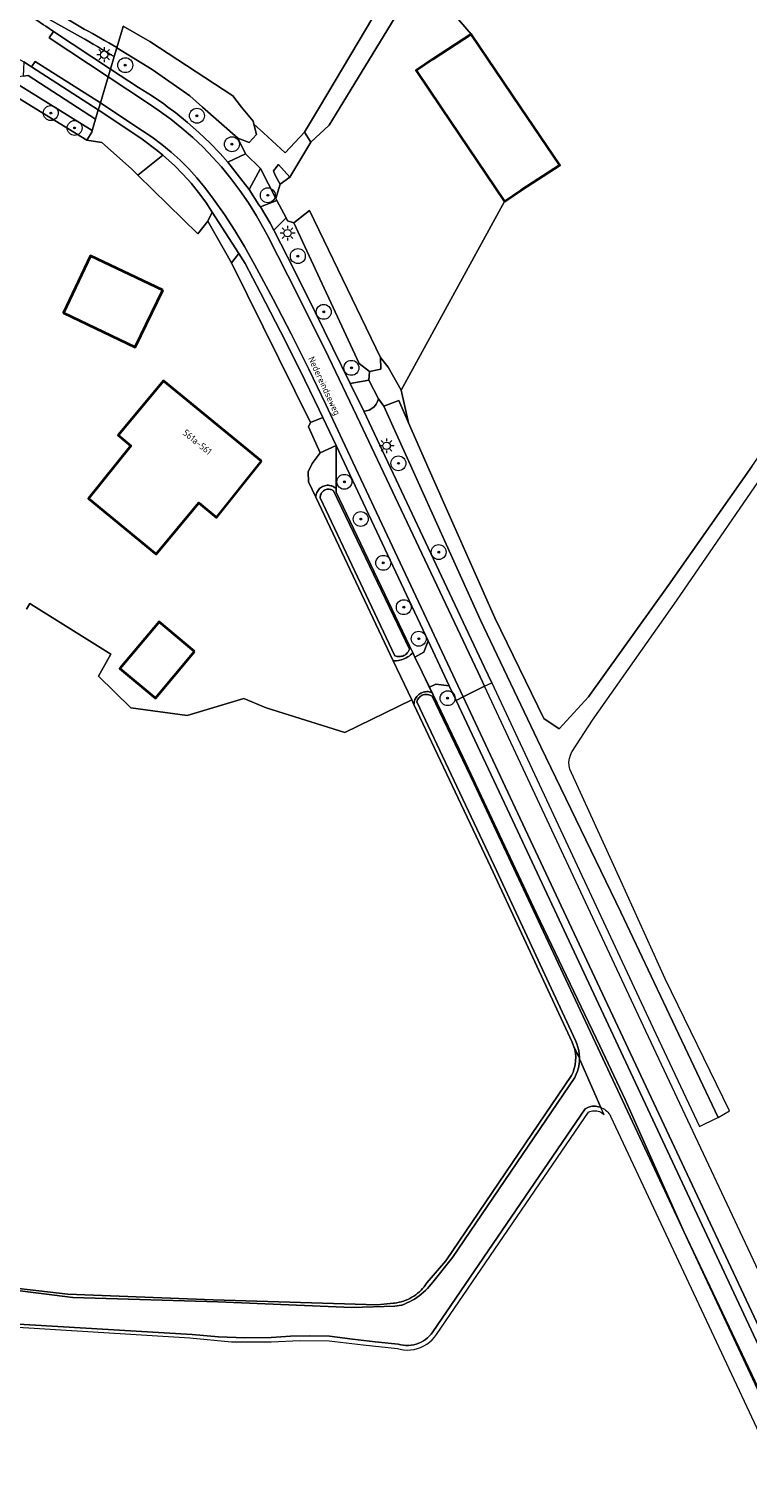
# Model space of a CAD drawing. Header units: metres. Extents: x 125158 to 132124, y 450612 to 454469.
# Tile 120 of 173: x 129618 to 129715, y 452415 to 452610. Entities that reach past the tile are written whole.
import ezdxf
from ezdxf.enums import TextEntityAlignment as Align

# ---------------------------------------------------------------- set-up
doc = ezdxf.new("R2010")
doc.units = ezdxf.units.M
doc.linetypes.add('IE-TERREINAFSCHEIDING', pattern=[10, 8, -2])
doc.layers.get('0').update_dxf_attribs({"color": 8})
for name, color, linetype, lineweight in [('B-XX-GR-BOOM-S', 8, 'Continuous', 25), ('B-XX-IE-TERREINAFSCHEIDING-G', 8, 'IE-TERREINAFSCHEIDING', 18), ('B-XX-KL-ET_LS_OV_LICHTMAST-S', 8, 'Continuous', 25), ('B-XX-OG-BEBOUWING-GV', 8, 'Continuous', 35), ('B-XX-OG-BEBOUWING-T18', 8, 'Continuous', 18), ('B-XX-OG-TERREIN_CULTUURSCHEIDING-GV', 8, 'Continuous', 18), ('B-XX-OG-TOPOGRAFIE-T18', 8, 'Continuous', 18), ('B-XX-OG-WATER-GV', 8, 'Continuous', 18), ('B-XX-OG-WATER_SLOOT-GV', 8, 'Continuous', 18), ('B-XX-OG-WEG-GV', 8, 'Continuous', 18)]:
    doc.layers.add(name, color=color, linetype=linetype, lineweight=lineweight)
doc.styles.add('NLCS-ISO-M-T18', font='NLCS-ISO.ttf', dxfattribs={"height": 1.8})

# ---------------------------------------------------------------- blocks, each defined once
blk = doc.blocks.new('SKL-ET_OV_LICHTMAST-SO')
at = {"color": 0, "linetype": 'ByBlock', "lineweight": 18}
for points in [[(-1.25, 0), (-2, 0)], [(-1.41, 1.41), (-0.88, 0.88)], [(0, 2), (0, 1.25)], [(0.88, 0.88), (1.41, 1.41)], [(2, 0), (1.25, 0)], [(-1.41, -1.41), (-0.88, -0.88)], [(0, -1.25), (0, -2)], [(0.88, -0.88), (1.41, -1.41)]]:
    blk.add_lwpolyline(points, dxfattribs=at)
blk.add_circle((0, 0), 1, dxfattribs=at)
blk = doc.blocks.new('SGR-BOOM_01-SO')
at = {"linetype": 'ByBlock', "lineweight": 18}
h = blk.add_hatch(color=0, dxfattribs=at)
h.dxf.hatch_style = 1
edge = h.paths.add_edge_path()
edge.add_arc((0, 0), 0.25, 0, 360)
at = {"color": 0, "linetype": 'ByBlock', "lineweight": 18}
for radius in [2, 0.25]:
    blk.add_circle((0, 0), radius, dxfattribs=at)

msp = doc.modelspace()

# ---------------------------------------------------------------- linework, layer by layer
at = {"layer": 'B-XX-IE-TERREINAFSCHEIDING-G'}
for points in [[(129649.54, 452596.54), (129648.25, 452597.72)], [(129651.33, 452587.46), (129652.57, 452585.15)], [(129666.28, 452565.13), (129665.25, 452566.39)], [(129668.99, 452557.63), (129668.02, 452562.02)]]:
    msp.add_lwpolyline(points, dxfattribs=at)
at = {"layer": 'B-XX-OG-BEBOUWING-GV'}
for points in [[(129681.88, 452587.35), (129684.12, 452588.86), (129689.29, 452592.21), (129684.02, 452600), (129677.41, 452609.78), (129672.24, 452606.42), (129670.01, 452604.91), (129673.33, 452600)], [(129636.03, 452575.45), (129626.34, 452580.04), (129622.72, 452572.41), (129632.35, 452567.8)], [(129649.29, 452552.52), (129636.14, 452563.29), (129630.03, 452556.01), (129631.74, 452554.57), (129626.08, 452547.47), (129635.13, 452540.01), (129640.86, 452546.89), (129643.25, 452544.96)], [(129640.29, 452526.97), (129635.53, 452530.95), (129630.29, 452524.7), (129635.05, 452520.72)]]:
    msp.add_lwpolyline(points, close=True, dxfattribs=at)
at = {"layer": 'B-XX-OG-TERREIN_CULTUURSCHEIDING-GV'}
for points in [[(129630.73, 452610.87), (129634.31, 452608.81), (129645.41, 452601.49), (129646.61, 452600), (129648.16, 452598.09), (129648.25, 452597.72), (129649.54, 452596.54), (129652.46, 452593.86), (129655.05, 452596.62), (129657.05, 452600), (129668.41, 452619.12)], [(129671.08, 452617.1), (129677.41, 452609.78), (129684.02, 452600), (129689.29, 452592.21), (129684.12, 452588.86), (129681.88, 452587.35), (129668.02, 452562.02), (129668.99, 452557.63), (129671.75, 452551.33), (129680.55, 452531.47), (129687.12, 452518), (129689.21, 452516.57), (129693.15, 452520.9), (129703.88, 452535.87), (129715.03, 452551.78), (129726.62, 452568.57), (129735.95, 452582.36), (129741.27, 452590.64), (129744.87, 452596.3), (129747.06, 452600), (129749.6, 452604.3), (129755.35, 452614.32)], [(129617.77, 452532.63), (129618.2, 452533.4), (129618.68, 452533.08), (129629.05, 452526.59), (129627.4, 452523.66), (129631.76, 452519.43), (129639.3, 452518.37), (129646.92, 452520.66), (129649.89, 452519.43), (129660.47, 452516.12), (129669.43, 452520.47), (129666.94, 452525.73), (129656.57, 452547.67), (129655.6, 452549.73), (129655.55, 452551.09), (129656.07, 452552.19), (129657.16, 452553.64), (129655.56, 452557.12), (129655.85, 452557.67), (129645.23, 452579.1), (129642.06, 452584.71), (129640.75, 452582.99), (129632.7, 452590.89), (129631.85, 452591.73), (129627.88, 452595.25), (129625.83, 452595.55), (129616.1, 452601.54)], [(129615.54, 452441.66), (129623.3, 452440.73), (129642.78, 452439.98), (129664.81, 452439.31), (129666.98, 452439.54), (129667.12, 452439.56), (129667.42, 452439.6), (129667.73, 452439.66), (129668.03, 452439.74), (129668.33, 452439.83), (129668.62, 452439.93), (129668.9, 452440.05), (129669.18, 452440.19), (129669.46, 452440.34), (129669.72, 452440.5), (129669.97, 452440.68), (129670.22, 452440.87), (129670.46, 452441.07), (129670.68, 452441.28), (129670.89, 452441.51), (129671.1, 452441.75), (129671.28, 452441.99), (129671.46, 452442.25), (129673.99, 452445.23), (129690.85, 452470.08), (129691.07, 452470.53), (129691.23, 452471.02), (129691.35, 452471.52), (129691.41, 452472.04), (129691.43, 452472.55), (129691.38, 452473.07), (129691.29, 452473.58), (129691.14, 452474.07), (129690.94, 452474.56), (129680.04, 452498.04), (129669.72, 452519.86), (129669.43, 452520.47), (129660.47, 452516.12), (129649.89, 452519.43), (129646.92, 452520.66), (129639.3, 452518.37), (129631.76, 452519.43), (129627.4, 452523.66), (129629.05, 452526.59), (129618.68, 452533.08), (129618.2, 452533.4), (129617.77, 452532.63)], [(129720.89, 452423.28), (129682.93, 452504.32), (129675.37, 452520.4), (129674.44, 452522.38), (129672.64, 452522.58), (129671.79, 452522.17), (129672.82, 452520.02), (129676.27, 452512.84), (129686.15, 452491.81), (129694.64, 452474.06), (129698.04, 452466.87), (129705.94, 452449.15), (129718.94, 452421.77)]]:
    msp.add_lwpolyline(points, dxfattribs=at)
for points in [[(129655.87, 452595.29), (129653.07, 452590.62), (129651.8, 452589.64), (129651.19, 452587.72), (129651.33, 452587.46), (129652.57, 452585.15), (129652.78, 452584.76), (129653.61, 452584.46), (129655.72, 452586.15), (129665.25, 452566.39), (129666.28, 452565.13), (129668.02, 452562.02), (129681.88, 452587.35), (129673.33, 452600), (129670.01, 452604.91), (129672.24, 452606.42), (129677.41, 452609.78), (129671.08, 452617.1), (129670.51, 452617.53), (129659.84, 452600), (129658.35, 452597.56)], [(129642.06, 452584.71), (129642.68, 452585.89), (129641.79, 452587.24), (129640.84, 452588.55), (129639.82, 452589.8), (129638.74, 452591.01), (129637.62, 452592.15), (129636.04, 452593.53), (129632.7, 452590.89), (129640.75, 452582.99)], [(129647.61, 452588.94), (129648.93, 452586.9), (129649.12, 452586.6), (129651.33, 452587.46), (129651.19, 452587.72), (129649.16, 452591.75)], [(129622.72, 452572.41), (129626.34, 452580.04), (129636.03, 452575.45), (129632.35, 452567.8)], [(129655.85, 452557.67), (129657.48, 452558.36), (129656.99, 452559.39), (129654.45, 452564.65), (129651.84, 452569.88), (129649.16, 452575.08), (129647.07, 452579.02), (129646.23, 452580.34), (129645.23, 452579.1)], [(129626.08, 452547.47), (129631.74, 452554.57), (129630.03, 452556.01), (129636.14, 452563.29), (129649.29, 452552.52), (129643.25, 452544.96), (129640.86, 452546.89), (129635.13, 452540.01)], [(129655.55, 452551.09), (129655.6, 452549.73), (129656.57, 452547.67), (129656.58, 452547.83), (129656.61, 452547.99), (129656.65, 452548.15), (129656.71, 452548.3), (129656.78, 452548.44), (129656.86, 452548.58), (129656.96, 452548.7), (129657.07, 452548.82), (129657.2, 452548.92), (129657.33, 452549.01), (129657.47, 452549.09), (129657.62, 452549.16), (129657.77, 452549.2), (129657.93, 452549.24), (129658.09, 452549.26), (129658.25, 452549.26), (129658.41, 452549.24), (129658.57, 452549.21), (129658.72, 452549.17), (129658.87, 452549.1), (129659.01, 452549.03), (129659.14, 452548.94), (129659.27, 452548.84), (129659.31, 452548.8), (129659.29, 452554.62), (129657.16, 452553.64), (129656.07, 452552.19)], [(129659.29, 452554.62), (129659.31, 452548.8), (129659.31, 452548.35), (129666.26, 452533.71), (129669.13, 452527.73), (129669.57, 452526.81), (129669.86, 452526.2), (129671.04, 452526.86), (129671.61, 452528.4)], [(129635.05, 452520.72), (129630.29, 452524.7), (129635.53, 452530.95), (129640.29, 452526.97)], [(129671.04, 452526.86), (129669.86, 452526.2), (129670.82, 452524.2), (129671.79, 452522.17), (129672.64, 452522.58), (129674.44, 452522.38), (129671.61, 452528.4)]]:
    msp.add_lwpolyline(points, close=True, dxfattribs=at)
at = {"layer": 'B-XX-OG-WATER-GV'}
for points in [[(129655.05, 452596.62), (129655.87, 452595.29), (129658.35, 452597.56), (129659.84, 452600), (129670.51, 452617.53), (129668.41, 452619.12), (129657.05, 452600)], [(129630.73, 452610.87), (129630.71, 452610.81), (129629.87, 452607.97), (129634.63, 452605.04), (129639.66, 452601.49), (129641.35, 452600), (129646.08, 452595.83), (129647.64, 452595.24), (129648.6, 452596.32), (129648.25, 452597.72), (129648.16, 452598.09), (129646.61, 452600), (129645.41, 452601.49), (129634.31, 452608.81)], [(129653.07, 452590.62), (129651.55, 452592.29), (129650.89, 452591.46), (129651.07, 452590.97), (129651.4, 452590.29), (129651.8, 452589.64)], [(129663.74, 452564.55), (129665.26, 452564.84), (129665.25, 452566.39), (129655.72, 452586.15), (129653.61, 452584.46), (129662.39, 452565.61)], [(129658.35, 452548.74), (129658.22, 452548.74), (129658.09, 452548.73), (129657.96, 452548.7), (129657.83, 452548.65), (129657.71, 452548.59), (129657.6, 452548.52), (129657.5, 452548.43), (129657.4, 452548.34), (129657.33, 452548.23), (129657.26, 452548.11), (129657.21, 452547.99), (129657.18, 452547.86), (129657.15, 452547.73), (129657.15, 452547.59), (129667.18, 452526.4), (129667.32, 452526.35), (129667.46, 452526.31), (129667.62, 452526.29), (129667.77, 452526.28), (129667.92, 452526.29), (129668.07, 452526.32), (129668.21, 452526.36), (129668.35, 452526.42), (129668.49, 452526.49), (129668.61, 452526.58), (129668.73, 452526.67), (129668.83, 452526.78), (129668.93, 452526.9), (129669.01, 452527.03), (129669.07, 452527.17), (129669.12, 452527.28), (129658.91, 452548.54), (129658.85, 452548.57), (129658.74, 452548.64), (129658.61, 452548.68), (129658.48, 452548.72)]]:
    msp.add_lwpolyline(points, close=True, dxfattribs=at)
for points in [[(129715.03, 452551.78), (129703.88, 452535.87), (129693.15, 452520.9), (129689.21, 452516.57), (129687.12, 452518), (129680.55, 452531.47), (129671.75, 452551.33), (129668.99, 452557.63), (129667.68, 452560.65), (129665.68, 452559.86), (129678.63, 452531.18), (129686.73, 452514.17), (129697.48, 452491.99), (129710.53, 452464.46), (129712.06, 452465.34), (129703.43, 452483.07), (129697.47, 452496.22), (129690.62, 452511.18), (129690.53, 452511.65), (129690.51, 452512.14), (129690.57, 452512.62), (129690.71, 452513.08), (129690.92, 452513.52), (129690.95, 452513.55), (129693.65, 452517.75), (129704.94, 452533.77), (129718.38, 452553.33)], [(129745.77, 452363.89), (129705.92, 452449.14), (129703.68, 452453.94), (129677.8, 452509.2), (129672.15, 452520.97), (129671.97, 452521.07), (129671.84, 452521.13), (129671.7, 452521.17), (129671.55, 452521.19), (129671.41, 452521.21), (129671.26, 452521.2), (129671.12, 452521.18), (129670.98, 452521.14), (129670.84, 452521.09), (129670.71, 452521.02), (129670.59, 452520.94), (129670.47, 452520.85), (129670.37, 452520.74), (129670.28, 452520.63), (129670.21, 452520.5), (129670.14, 452520.37), (129670.1, 452520.23), (129680.49, 452498.26), (129691.39, 452474.76), (129691.58, 452474.34), (129691.72, 452473.89), (129691.83, 452473.44), (129691.9, 452472.98), (129691.93, 452472.52), (129691.93, 452472.3), (129694.8, 452465.8), (129694.89, 452465.77), (129695.08, 452465.68), (129695.26, 452465.57), (129695.43, 452465.45), (129695.59, 452465.32), (129695.73, 452465.17), (129695.87, 452465.01), (129695.98, 452464.84), (129696.09, 452464.65), (129716.03, 452422.11)], [(129614.43, 452436.87), (129639.97, 452435.34), (129643.49, 452435.03), (129647.02, 452434.89), (129650.55, 452434.94), (129653.16, 452435.11), (129655.78, 452435.17), (129658.4, 452435.11), (129661.47, 452434.72), (129664.54, 452434.37), (129667.61, 452434.05), (129667.95, 452433.96), (129668.3, 452433.9), (129668.65, 452433.87), (129669, 452433.86), (129669.35, 452433.89), (129669.7, 452433.95), (129670.04, 452434.04), (129670.37, 452434.16), (129670.69, 452434.3), (129671, 452434.47), (129671.29, 452434.67), (129671.56, 452434.89), (129671.82, 452435.14), (129672.05, 452435.4), (129672.26, 452435.68), (129692.69, 452465.62), (129692.87, 452465.72), (129693.06, 452465.8), (129693.26, 452465.87), (129693.46, 452465.92), (129693.67, 452465.95), (129693.87, 452465.97), (129694.08, 452465.96), (129694.29, 452465.94), (129694.49, 452465.9), (129694.7, 452465.84), (129694.8, 452465.8), (129691.93, 452472.3), (129691.92, 452472.05), (129691.87, 452471.59), (129691.78, 452471.13), (129691.65, 452470.68), (129691.49, 452470.25), (129691.29, 452469.83), (129674.91, 452445.69), (129672.25, 452442.38), (129672.02, 452442.09), (129671.78, 452441.8), (129671.53, 452441.52), (129671.26, 452441.25), (129670.99, 452441), (129670.7, 452440.76), (129670.4, 452440.52), (129670.1, 452440.31), (129669.78, 452440.1), (129669.46, 452439.91), (129669.13, 452439.73), (129668.79, 452439.57), (129668.45, 452439.42), (129668.1, 452439.29), (129668.04, 452439.27), (129667.14, 452439.13), (129661.37, 452438.95), (129643.44, 452439.71), (129623.96, 452440.3), (129615.83, 452441.32)]]:
    msp.add_lwpolyline(points, dxfattribs=at)
at = {"layer": 'B-XX-OG-WATER_SLOOT-GV'}
for points in [[(129625.49, 452610.47), (129621.04, 452613.15), (129622.33, 452615.83), (129627.42, 452612.78)], [(129627.42, 452612.78), (129622.33, 452615.83), (129621.04, 452613.15), (129625.49, 452610.47)], [(129620.82, 452611.75), (129625, 452609.44)], [(129629.87, 452607.97), (129630.71, 452610.81), (129630.73, 452610.87)], [(129629.51, 452606.78), (129629.87, 452607.97)], [(129718.94, 452421.77), (129705.94, 452449.15), (129698.04, 452466.87), (129694.64, 452474.06), (129686.15, 452491.81), (129676.27, 452512.84), (129672.82, 452520.02), (129672.11, 452521.47), (129671.95, 452521.52), (129671.78, 452521.55), (129671.62, 452521.58), (129671.45, 452521.58), (129671.28, 452521.57), (129671.12, 452521.54), (129670.95, 452521.5), (129670.79, 452521.44), (129670.64, 452521.37), (129670.5, 452521.28), (129670.37, 452521.18), (129670.24, 452521.07), (129670.13, 452520.94), (129670.03, 452520.81), (129669.94, 452520.66), (129669.86, 452520.51), (129669.8, 452520.36), (129669.76, 452520.19), (129669.73, 452520.03), (129669.72, 452519.86), (129680.04, 452498.04), (129690.94, 452474.56), (129691.14, 452474.07), (129691.35, 452473.6), (129691.54, 452473.17), (129691.93, 452472.52), (129691.9, 452472.98), (129691.83, 452473.44), (129691.72, 452473.89), (129691.58, 452474.34), (129691.39, 452474.76), (129680.49, 452498.26), (129670.1, 452520.23), (129670.14, 452520.37), (129670.21, 452520.5), (129670.28, 452520.63), (129670.37, 452520.74), (129670.47, 452520.85), (129670.59, 452520.94), (129670.71, 452521.02), (129670.84, 452521.09), (129670.98, 452521.14), (129671.12, 452521.18), (129671.26, 452521.2), (129671.41, 452521.21), (129671.55, 452521.19), (129671.7, 452521.17), (129671.84, 452521.13), (129671.97, 452521.07), (129672.15, 452520.97), (129677.8, 452509.2), (129703.68, 452453.94), (129705.92, 452449.14), (129745.77, 452363.89)], [(129615.83, 452441.32), (129623.96, 452440.3), (129643.44, 452439.71), (129661.37, 452438.95), (129667.14, 452439.13), (129668.04, 452439.27), (129668.1, 452439.29), (129668.45, 452439.42), (129668.79, 452439.57), (129669.13, 452439.73), (129669.46, 452439.91), (129669.78, 452440.1), (129670.1, 452440.31), (129670.4, 452440.52), (129670.7, 452440.76), (129670.99, 452441), (129671.26, 452441.25), (129671.53, 452441.52), (129671.78, 452441.8), (129672.02, 452442.09), (129672.25, 452442.38), (129674.91, 452445.69), (129691.29, 452469.83), (129691.49, 452470.25), (129691.65, 452470.68), (129691.78, 452471.13), (129691.87, 452471.59), (129691.92, 452472.05), (129691.93, 452472.3), (129691.93, 452472.52), (129691.54, 452473.17), (129691.35, 452473.6), (129691.14, 452474.07), (129691.29, 452473.58), (129691.38, 452473.07), (129691.43, 452472.55), (129691.41, 452472.04), (129691.35, 452471.52), (129691.23, 452471.02), (129691.07, 452470.53), (129690.85, 452470.08), (129673.99, 452445.23), (129671.46, 452442.25), (129671.28, 452441.99), (129671.1, 452441.75), (129670.89, 452441.51), (129670.68, 452441.28), (129670.46, 452441.07), (129670.22, 452440.87), (129669.97, 452440.68), (129669.72, 452440.5), (129669.46, 452440.34), (129669.18, 452440.19), (129668.9, 452440.05), (129668.62, 452439.93), (129668.33, 452439.83), (129668.03, 452439.74), (129667.73, 452439.66), (129667.42, 452439.6), (129667.12, 452439.56), (129666.98, 452439.54), (129664.81, 452439.31), (129642.78, 452439.98), (129623.3, 452440.73), (129615.54, 452441.66)], [(129614.44, 452436.44), (129639.68, 452434.89), (129645.23, 452434.34), (129650.57, 452434.34), (129654.48, 452434.55), (129658.36, 452434.51), (129662.93, 452433.95), (129667.5, 452433.46), (129667.88, 452433.36), (129668.34, 452433.29), (129668.81, 452433.26), (129669.27, 452433.28), (129669.73, 452433.35), (129670.18, 452433.46), (129670.62, 452433.61), (129671.04, 452433.81), (129671.44, 452434.05), (129671.82, 452434.32), (129672.16, 452434.63), (129672.48, 452434.98), (129672.75, 452435.34), (129693.13, 452465.18), (129693.33, 452465.26), (129693.51, 452465.31), (129693.69, 452465.35), (129693.88, 452465.36), (129694.07, 452465.36), (129694.25, 452465.34), (129694.43, 452465.3), (129694.61, 452465.24), (129694.78, 452465.16), (129694.94, 452465.06), (129695.09, 452464.95), (129695.23, 452464.83), (129694.8, 452465.8), (129694.7, 452465.84), (129694.49, 452465.9), (129694.29, 452465.94), (129694.08, 452465.96), (129693.87, 452465.97), (129693.67, 452465.95), (129693.46, 452465.92), (129693.26, 452465.87), (129693.06, 452465.8), (129692.87, 452465.72), (129692.69, 452465.62), (129672.26, 452435.68), (129672.05, 452435.4), (129671.82, 452435.14), (129671.56, 452434.89), (129671.29, 452434.67), (129671, 452434.47), (129670.69, 452434.3), (129670.37, 452434.16), (129670.04, 452434.04), (129669.7, 452433.95), (129669.35, 452433.89), (129669, 452433.86), (129668.65, 452433.87), (129668.3, 452433.9), (129667.95, 452433.96), (129667.61, 452434.05), (129664.54, 452434.37), (129661.47, 452434.72), (129658.4, 452435.11), (129655.78, 452435.17), (129653.16, 452435.11), (129650.55, 452434.94), (129647.02, 452434.89), (129643.49, 452435.03), (129639.97, 452435.34), (129614.43, 452436.87)]]:
    msp.add_lwpolyline(points, dxfattribs=at)
for points in [[(129629.01, 452605.11), (129632.79, 452602.65), (129634.5, 452601.57), (129636.17, 452600.42), (129636.73, 452600), (129637.79, 452599.21), (129639.36, 452597.94), (129640.87, 452596.6), (129642.34, 452595.21), (129643.75, 452593.76), (129644.77, 452592.63), (129647.13, 452593.74), (129646.08, 452595.83), (129641.35, 452600), (129639.66, 452601.49), (129634.63, 452605.04), (129629.87, 452607.97), (129629.51, 452606.78)], [(129648.25, 452597.72), (129648.6, 452596.32), (129647.64, 452595.24), (129646.08, 452595.83), (129647.13, 452593.74), (129649.16, 452591.75), (129651.19, 452587.72), (129651.8, 452589.64), (129651.4, 452590.29), (129651.07, 452590.97), (129650.89, 452591.46), (129651.55, 452592.29), (129653.07, 452590.62), (129655.87, 452595.29), (129655.05, 452596.62), (129652.46, 452593.86), (129649.54, 452596.54)], [(129661.15, 452562.92), (129663.67, 452563.38), (129663.74, 452564.55), (129662.39, 452565.61), (129653.61, 452584.46), (129652.78, 452584.76), (129652.57, 452585.15), (129650.95, 452583.49), (129653.68, 452578.09), (129656.51, 452572.42)], [(129680.15, 452522.78), (129701.81, 452476.42), (129708.01, 452463.26), (129710.32, 452464.35), (129710.53, 452464.46), (129697.48, 452491.99), (129686.73, 452514.17), (129678.63, 452531.18), (129665.68, 452559.86), (129664.95, 452560.88), (129664.83, 452560.49), (129664.64, 452560.13), (129664.38, 452559.81), (129664.06, 452559.55), (129663.71, 452559.36), (129663.32, 452559.24), (129662.98, 452559.21), (129679.2, 452524.83)], [(129656.58, 452547.83), (129656.57, 452547.67), (129666.94, 452525.73), (129667.17, 452525.72), (129667.4, 452525.73), (129667.63, 452525.76), (129667.85, 452525.8), (129668.07, 452525.86), (129668.29, 452525.93), (129668.5, 452526.02), (129668.7, 452526.12), (129668.9, 452526.23), (129669.08, 452526.36), (129669.26, 452526.5), (129669.43, 452526.66), (129669.57, 452526.81), (129669.13, 452527.73), (129666.26, 452533.71), (129659.31, 452548.35), (129659.31, 452548.8), (129659.27, 452548.84), (129659.14, 452548.94), (129659.01, 452549.03), (129658.87, 452549.1), (129658.72, 452549.17), (129658.57, 452549.21), (129658.41, 452549.24), (129658.25, 452549.26), (129658.09, 452549.26), (129657.93, 452549.24), (129657.77, 452549.2), (129657.62, 452549.16), (129657.47, 452549.09), (129657.33, 452549.01), (129657.2, 452548.92), (129657.07, 452548.82), (129656.96, 452548.7), (129656.86, 452548.58), (129656.78, 452548.44), (129656.71, 452548.3), (129656.65, 452548.15), (129656.61, 452547.99)], [(129657.15, 452547.59), (129657.15, 452547.73), (129657.18, 452547.86), (129657.21, 452547.99), (129657.26, 452548.11), (129657.33, 452548.23), (129657.4, 452548.34), (129657.5, 452548.43), (129657.6, 452548.52), (129657.71, 452548.59), (129657.83, 452548.65), (129657.96, 452548.7), (129658.09, 452548.73), (129658.22, 452548.74), (129658.35, 452548.74), (129658.48, 452548.72), (129658.61, 452548.68), (129658.74, 452548.64), (129658.85, 452548.57), (129658.91, 452548.54), (129669.12, 452527.28), (129669.07, 452527.17), (129669.01, 452527.03), (129668.93, 452526.9), (129668.83, 452526.78), (129668.73, 452526.67), (129668.61, 452526.58), (129668.49, 452526.49), (129668.35, 452526.42), (129668.21, 452526.36), (129668.07, 452526.32), (129667.92, 452526.29), (129667.77, 452526.28), (129667.62, 452526.29), (129667.46, 452526.31), (129667.32, 452526.35), (129667.18, 452526.4)]]:
    msp.add_lwpolyline(points, close=True, dxfattribs=at)
at = {"layer": 'B-XX-OG-WATER_SLOOT-GV', "extrusion": (0, 0, -1)}
for centre, radius, start, end in [((-129529.1, 452441.81), 193.12, 119.7721, 121.3265), ((-129547.57, 452468.66), 161.81, 118.7882, 120.5718)]:
    msp.add_arc(centre, radius, start, end, dxfattribs=at)
at = {"layer": 'B-XX-OG-WATER_SLOOT-GV'}
msp.add_arc((129547.57, 452468.66), 161.81, 59.4282, 61.2118, dxfattribs=at)
at = {"layer": 'B-XX-OG-WEG-GV'}
for points in [[(129616.46, 452606.61), (129616.91, 452606.35), (129617.38, 452606.05), (129618.44, 452605.38), (129618.9, 452606.13), (129620.75, 452604.95), (129627.66, 452600.56), (129628.71, 452604.07), (129620.8, 452609.28), (129621.37, 452610.16), (129620.33, 452610.84), (129620.05, 452611.04), (129619.03, 452611.77)], [(129619.03, 452611.77), (129620.05, 452611.04), (129620.33, 452610.84), (129621.37, 452610.16), (129629.01, 452605.11), (129629.51, 452606.78)], [(129625, 452609.44), (129620.82, 452611.75)]]:
    msp.add_lwpolyline(points, dxfattribs=at)
for points in [[(129629.01, 452605.11), (129621.37, 452610.16), (129620.8, 452609.28), (129628.71, 452604.07)], [(129627.01, 452598.37), (129627.39, 452599.64), (129618.44, 452605.38), (129617.38, 452606.05), (129617.34, 452605.09), (129617.29, 452604.14), (129618, 452604.23)], [(129618.44, 452605.38), (129627.39, 452599.64), (129627.5, 452600), (129627.66, 452600.56), (129620.75, 452604.95), (129618.9, 452606.13)], [(129628.71, 452604.07), (129633.98, 452600.56), (129634.82, 452600), (129635.57, 452599.49), (129637.11, 452598.37), (129638.61, 452597.18), (129640.05, 452595.93), (129641.44, 452594.62), (129642.77, 452593.25), (129643.9, 452591.99), (129645.18, 452590.42), (129646.38, 452588.8), (129647.53, 452587.14), (129648.6, 452585.43), (129649.61, 452583.69), (129650.1, 452582.79), (129654.2, 452574.66), (129658.24, 452566.49), (129662.07, 452558.55), (129678.34, 452524.16), (129679.2, 452522.3), (129680.15, 452522.78), (129679.2, 452524.83), (129662.98, 452559.21), (129661.15, 452562.92), (129656.51, 452572.42), (129653.68, 452578.09), (129650.95, 452583.49), (129650.43, 452584.42), (129649.12, 452586.6), (129648.93, 452586.9), (129647.61, 452588.94), (129646.34, 452590.62), (129644.77, 452592.63), (129643.75, 452593.76), (129642.34, 452595.21), (129640.87, 452596.6), (129639.36, 452597.94), (129637.79, 452599.21), (129636.73, 452600), (129636.17, 452600.42), (129634.5, 452601.57), (129632.79, 452602.65), (129629.01, 452605.11)], [(129616.07, 452603.97), (129616.41, 452603.15), (129626.56, 452596.84), (129627.01, 452598.37), (129618, 452604.23), (129617.29, 452604.14)], [(129616.41, 452603.15), (129616.07, 452603.97), (129616.1, 452601.54), (129625.83, 452595.55), (129626.5, 452596.63), (129626.56, 452596.84)], [(129627.66, 452600.56), (129628.55, 452600), (129633.31, 452596.81), (129634.59, 452595.95), (129635.9, 452594.98), (129637.16, 452593.95), (129638.37, 452592.86), (129639.52, 452591.71), (129640.61, 452590.51), (129641.65, 452589.25), (129642.62, 452587.95), (129642.84, 452587.64), (129644.3, 452585.57), (129645.69, 452583.45), (129647.01, 452581.28), (129648.35, 452578.87), (129650.84, 452574.24), (129653.27, 452569.56), (129655.63, 452564.85), (129657.91, 452560.11), (129660.12, 452555.33), (129676.32, 452520.88), (129679.2, 452522.3), (129678.34, 452524.16), (129662.07, 452558.55), (129658.24, 452566.49), (129654.2, 452574.66), (129650.1, 452582.79), (129649.61, 452583.69), (129648.6, 452585.43), (129647.53, 452587.14), (129646.38, 452588.8), (129645.18, 452590.42), (129643.9, 452591.99), (129642.77, 452593.25), (129641.44, 452594.62), (129640.05, 452595.93), (129638.61, 452597.18), (129637.11, 452598.37), (129635.57, 452599.49), (129634.82, 452600), (129633.98, 452600.56), (129628.71, 452604.07)], [(129626.5, 452596.63), (129625.83, 452595.55), (129627.88, 452595.25), (129631.85, 452591.73), (129632.7, 452590.89), (129636.04, 452593.53), (129635.28, 452594.19), (129633.25, 452595.68), (129627.88, 452599.33), (129627.39, 452599.64), (129627.01, 452598.37), (129626.56, 452596.84)], [(129627.5, 452600), (129627.39, 452599.64), (129627.88, 452599.33), (129633.25, 452595.68), (129635.28, 452594.19), (129636.04, 452593.53), (129637.62, 452592.15), (129638.74, 452591.01), (129639.82, 452589.8), (129640.84, 452588.55), (129641.79, 452587.24), (129642.68, 452585.89), (129646.23, 452580.34), (129647.07, 452579.02), (129649.16, 452575.08), (129651.84, 452569.88), (129654.45, 452564.65), (129656.99, 452559.39), (129657.48, 452558.36), (129659.29, 452554.62), (129671.61, 452528.4), (129674.44, 452522.38), (129675.37, 452520.4), (129675.37, 452520.4), (129676.32, 452520.88), (129660.12, 452555.33), (129657.91, 452560.11), (129655.63, 452564.85), (129653.27, 452569.56), (129650.84, 452574.24), (129648.35, 452578.87), (129647.01, 452581.28), (129645.69, 452583.45), (129644.3, 452585.57), (129642.84, 452587.64), (129642.62, 452587.95), (129641.65, 452589.25), (129640.61, 452590.51), (129639.52, 452591.71), (129638.37, 452592.86), (129637.16, 452593.95), (129635.9, 452594.98), (129634.59, 452595.95), (129633.31, 452596.81), (129628.55, 452600), (129627.66, 452600.56)], [(129644.77, 452592.63), (129646.34, 452590.62), (129647.61, 452588.94), (129649.16, 452591.75), (129647.13, 452593.74)], [(129649.12, 452586.6), (129650.43, 452584.42), (129650.95, 452583.49), (129652.57, 452585.15), (129651.33, 452587.46)], [(129642.06, 452584.71), (129645.23, 452579.1), (129646.23, 452580.34), (129642.68, 452585.89)], [(129664.95, 452560.88), (129665.68, 452559.86), (129667.68, 452560.65), (129668.99, 452557.63), (129668.02, 452562.02), (129666.28, 452565.13), (129665.25, 452566.39), (129665.26, 452564.84), (129663.74, 452564.55), (129663.67, 452563.38)], [(129662.98, 452559.21), (129663.32, 452559.24), (129663.71, 452559.36), (129664.06, 452559.55), (129664.38, 452559.81), (129664.64, 452560.13), (129664.83, 452560.49), (129664.95, 452560.88), (129663.67, 452563.38), (129661.15, 452562.92)], [(129657.16, 452553.64), (129659.29, 452554.62), (129657.48, 452558.36), (129655.85, 452557.67), (129655.56, 452557.12)], [(129667.17, 452525.72), (129666.94, 452525.73), (129669.43, 452520.47), (129669.72, 452519.86), (129669.73, 452520.03), (129669.76, 452520.19), (129669.8, 452520.36), (129669.86, 452520.51), (129669.94, 452520.66), (129670.03, 452520.81), (129670.13, 452520.94), (129670.24, 452521.07), (129670.37, 452521.18), (129670.5, 452521.28), (129670.64, 452521.37), (129670.79, 452521.44), (129670.95, 452521.5), (129671.12, 452521.54), (129671.28, 452521.57), (129671.45, 452521.58), (129671.62, 452521.58), (129671.78, 452521.55), (129671.95, 452521.52), (129672.11, 452521.47), (129670.82, 452524.2), (129669.86, 452526.2), (129669.57, 452526.81), (129669.43, 452526.66), (129669.26, 452526.5), (129669.08, 452526.36), (129668.9, 452526.23), (129668.7, 452526.12), (129668.5, 452526.02), (129668.29, 452525.93), (129668.07, 452525.86), (129667.85, 452525.8), (129667.63, 452525.76), (129667.4, 452525.73)], [(129676.32, 452520.88), (129683.99, 452504.57), (129721.88, 452423.8), (129720.89, 452423.28), (129721.7, 452421.57), (129726.53, 452423.89), (129725.73, 452425.62), (129724.74, 452425.16), (129700.81, 452476.03), (129679.2, 452522.3)], [(129675.37, 452520.4), (129682.93, 452504.32), (129720.89, 452423.28), (129721.88, 452423.8), (129683.99, 452504.57), (129676.32, 452520.88), (129675.37, 452520.4)]]:
    msp.add_lwpolyline(points, close=True, dxfattribs=at)
msp.add_arc((129529.1, 452441.81), 193.12, 58.6735, 60.2279, dxfattribs=at)

# ---------------------------------------------------------------- block references
at = {"layer": 'B-XX-GR-BOOM-S', "xscale": 0.5, "yscale": 0.5, "zscale": 0.5}
for p in [(129631, 452605.62), (129621.01, 452599.2), (129640.61, 452598.84), (129624.21, 452597.2), (129645.31, 452595.02), (129650.12, 452588.17), (129654.15, 452580.01), (129657.62, 452572.53), (129661.34, 452565.02), (129667.64, 452552.21), (129660.39, 452549.73), (129662.59, 452544.74), (129673.04, 452540.3), (129665.61, 452538.86), (129668.36, 452532.91), (129670.37, 452528.68), (129674.24, 452520.7)]:
    msp.add_blockref('SGR-BOOM_01-SO', p, dxfattribs=at)
at = {"layer": 'B-XX-KL-ET_LS_OV_LICHTMAST-S', "xscale": 0.5, "yscale": 0.5, "zscale": 0.5}
for p in [(129628.18, 452607.03), (129652.77, 452583.09), (129666.05, 452554.56)]:
    msp.add_blockref('SKL-ET_OV_LICHTMAST-SO', p, dxfattribs=at)

# ---------------------------------------------------------------- texts
at = {"layer": 'B-XX-OG-BEBOUWING-T18', "style": 'NLCS-ISO-M-T18'}
msp.add_text('561a-561', height=0.9, rotation=320.7, dxfattribs=at).set_placement((129640.67, 452555.06), align=Align.MIDDLE_CENTER)
at = {"layer": 'B-XX-OG-TOPOGRAFIE-T18', "style": 'NLCS-ISO-M-T18'}
msp.add_text('Nedereindseweg', height=0.9, rotation=295, dxfattribs=at).set_placement((129657.71, 452562.61), align=Align.MIDDLE_CENTER)

doc.saveas('drawing.dxf')
